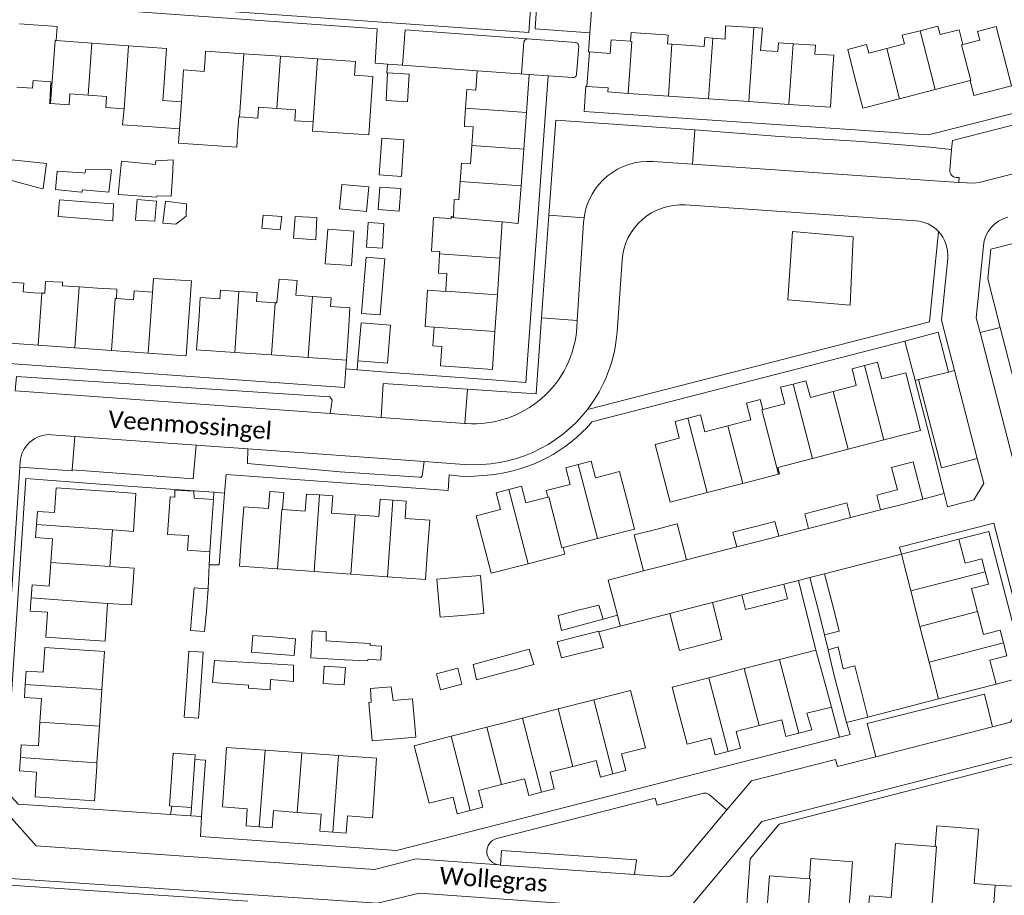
# Model space of a CAD drawing. Extents: x 177628 to 188968, y 384226 to 390673.
# Tile 212 of 256: x 184075 to 184219, y 386027 to 386155. Entities that reach past the tile are written whole.
import ezdxf

# ---------------------------------------------------------------- set-up
doc = ezdxf.new("R2010")
doc.units = 0
for name, color, linetype, lineweight in [('B01_F', 14, 'Continuous', 9), ('B01_T', 14, 'Continuous', 9), ('B02_F', 14, 'Continuous', 9), ('B02_T', 14, 'Continuous', 9), ('B07_D', 14, 'Continuous', 9), ('B11_F', 14, 'Continuous', 9), ('B11_S', 14, 'Continuous', 9), ('B14_F', 14, 'Continuous', 9), ('T01_F', 253, 'Continuous', 9), ('T01_T', 253, 'Continuous', 9), ('T04_F', 253, 'HAAG', 9), ('T04_T', 253, 'HAAG', 9), ('T05_F', 253, 'Continuous', 9), ('T05_T', 253, 'Continuous', 9), ('T22_F', 253, 'Continuous', 9), ('T22_T', 253, 'Continuous', 9), ('V00_F', 8, 'Continuous', 9), ('V00_T', 8, 'Continuous', 9), ('V06_F', 8, 'Continuous', 9), ('Z06', 7, 'Continuous', 9)]:
    doc.layers.add(name, color=color, linetype=linetype, lineweight=lineweight)
doc.styles.add('Legend', font='calibri.ttf')
doc.linetypes.add('HAAG', pattern='A,4,-1,[5,TOPOCAD.SHX,S=0.35,R=0,X=-0.35,Y=-0.35],-1', length=6)

msp = doc.modelspace()

# ---------------------------------------------------------------- linework, layer by layer
at = {"layer": 'B01_F', "linetype": 'Continuous'}
for points in [[(184158.509, 386150.281), (184158.14, 386145.253)], [(184161.558, 386150.077), (184158.509, 386150.281)], [(184158.14, 386145.253), (184161.221, 386145.046)]]:
    msp.add_lwpolyline(points, dxfattribs=at)
at = {"layer": 'B01_T', "linetype": 'Continuous'}
for points in [[(184080.49, 386151.97), (184080.66, 386154.02), (184075.119, 386154.418)], [(184164.52, 386151.85), (184164.63, 386153.14), (184169.62, 386152.79)], [(184206.861, 386153.401), (184204.27, 386152.73), (184204.6, 386151.47), (184201.984, 386150.795)], [(184213.12, 386151.37), (184212.56, 386153.54), (184209.81, 386152.82), (184209.48, 386154.08), (184206.861, 386153.401)], [(184215.26, 386153.28), (184215.59, 386152.01), (184213.12, 386151.37)], [(184214.18, 386146.09), (184214.73, 386143.93), (184220.24, 386145.35), (184218.01, 386153.99), (184215.26, 386153.28)], [(184085.718, 386151.585), (184080.49, 386151.97)], [(184091.091, 386151.19), (184085.718, 386151.585)], [(184161.558, 386150.077), (184161.69, 386152.05), (184164.52, 386151.85)], [(184170.574, 386151.424), (184169.92, 386151.47), (184170.01, 386152.76), (184169.62, 386152.79)], [(184176.536, 386152.31), (184175.4, 386152.39), (184175.3, 386151.09), (184170.574, 386151.424)], [(184178.37, 386152.18), (184176.536, 386152.31)], [(184188.285, 386151.49), (184186.16, 386151.64), (184186.07, 386150.34), (184183.543, 386150.518)], [(184096.31, 386145.79), (184096.66, 386150.78), (184091.091, 386151.19)], [(184102.296, 386149.347), (184102.371, 386150.42), (184107.953, 386150.031)], [(184194.08, 386147.2), (184194.25, 386149.83), (184191.48, 386149.98), (184191.55, 386151.26), (184188.285, 386151.49)], [(184201.984, 386150.795), (184199.37, 386150.12), (184199.04, 386151.37), (184196.29, 386150.66), (184197.25, 386146.87)], [(184102.162, 386147.437), (184102.296, 386149.347)], [(184107.953, 386150.031), (184113.335, 386149.655)], [(184113.335, 386149.655), (184118.718, 386149.279)], [(184118.718, 386149.279), (184124.3, 386148.89), (184124.161, 386146.905)], [(184098.818, 386142.974), (184099.144, 386147.648)], [(184099.144, 386147.648), (184102.162, 386147.437)], [(184142.091, 386147.54), (184141.88, 386144.7), (184140.59, 386144.79), (184140.394, 386142.079)], [(184149.71, 386147), (184142.091, 386147.54)], [(184096.31, 386145.79), (184096.12, 386143.17)], [(184126.216, 386138.141), (184126.815, 386146.72), (184124.161, 386146.905)], [(184149.299, 386141.422), (184149.71, 386147)], [(184194.08, 386147.2), (184193.76, 386142.2), (184187.677, 386142.616)], [(184197.25, 386146.87), (184198.48, 386142.05), (184203.88, 386143.44)], [(184209.083, 386144.778), (184214.18, 386146.09)], [(184164.179, 386144.225), (184161.18, 386144.43), (184161.221, 386145.046)], [(184203.88, 386143.44), (184209.083, 386144.778)], [(184079.683, 386142.75), (184079.55, 386142.76), (184079.561, 386142.917)], [(184085.171, 386143.957), (184082.51, 386144.15), (184082.39, 386142.55), (184079.683, 386142.75)], [(184090.45, 386141.976), (184087.78, 386142.17), (184087.89, 386143.76), (184085.171, 386143.957)], [(184170.053, 386143.823), (184164.179, 386144.225)], [(184175.928, 386143.421), (184170.053, 386143.823)], [(184181.803, 386143.018), (184175.928, 386143.421)], [(184187.677, 386142.616), (184181.803, 386143.018)], [(184112.802, 386142.015), (184110.1, 386142.2), (184109.99, 386140.6), (184107.308, 386140.789)], [(184118.073, 386140.042), (184115.4, 386140.23), (184115.51, 386141.83), (184112.802, 386142.015)], [(184140.394, 386142.079), (184140.23, 386139.82)], [(184107.308, 386140.789), (184107.234, 386140.794)], [(184148.903, 386136.054), (184149.299, 386141.422)], [(184107.101, 386138.88), (184106.923, 386136.354), (184098.415, 386136.932), (184098.534, 386139.055)], [(184140.23, 386139.82), (184140.213, 386139.366)], [(184140.213, 386139.366), (184141.49, 386139.32), (184141.294, 386136.615)], [(184141.294, 386136.615), (184141.1, 386133.94), (184139.8, 386134.04), (184139.604, 386131.343)], [(184148.507, 386130.686), (184148.903, 386136.054)], [(184139.604, 386131.343), (184139.41, 386128.66)], [(184145.75, 386125.45), (184148.1, 386125.17), (184148.507, 386130.686)], [(184138.28, 386126.043), (184138.27, 386125.907)], [(184138.605, 386126.166), (184138.29, 386126.19), (184138.28, 386126.043)], [(184145.395, 386120.121), (184145.75, 386125.45)], [(184136.596, 386120.77), (184136.587, 386120.642)], [(184136.618, 386121.074), (184136.596, 386120.77)], [(184145.038, 386114.75), (184145.395, 386120.121)], [(184072.651, 386112.74), (184072.93, 386116.67), (184075.77, 386116.47), (184075.68, 386115.17), (184077.17, 386115.065)], [(184083.86, 386115.899), (184081.424, 386116.071)], [(184086.54, 386115.71), (184083.86, 386115.899)], [(184137.514, 386115.542), (184137.497, 386115.306)], [(184094.588, 386115.137), (184091.92, 386115.33), (184091.83, 386114.03), (184089.314, 386114.208)], [(184101.401, 386111.7), (184101.58, 386114.34), (184104.43, 386114.15), (184104.52, 386115.45), (184107.245, 386115.258)], [(184107.245, 386115.258), (184109.92, 386115.07), (184109.83, 386113.77), (184112.53, 386113.585)], [(184117.994, 386114.517), (184115.584, 386114.682)], [(184123.29, 386110.19), (184123.47, 386112.83), (184120.63, 386113.03), (184120.72, 386114.33), (184117.994, 386114.517)], [(184137.497, 386115.306), (184137.492, 386115.241)], [(184144.681, 386109.379), (184145.038, 386114.75)], [(184072.651, 386112.74), (184072.3, 386107.76), (184077.863, 386107.366)], [(184099.871, 386110.82), (184100.06, 386113.45)], [(184112.53, 386113.585), (184112.799, 386113.567)], [(184101.401, 386111.7), (184101.05, 386106.71), (184106.625, 386106.323)], [(184093.956, 386106.225), (184099.52, 386105.83), (184099.871, 386110.82)], [(184122.95, 386105.19), (184123.29, 386110.19)], [(184135.815, 386110.009), (184135.62, 386107.31), (184136.91, 386107.21), (184136.7, 386104.36), (184144.31, 386103.81), (184144.681, 386109.379)], [(184077.863, 386107.366), (184083.227, 386106.985)], [(184083.227, 386106.985), (184088.592, 386106.605)], [(184088.592, 386106.605), (184093.956, 386106.225)], [(184106.625, 386106.323), (184112, 386105.95)], [(184112, 386105.95), (184117.374, 386105.577)], [(184117.374, 386105.577), (184122.95, 386105.19)], [(184194.147, 386100.601), (184197.54, 386101.48), (184196.91, 386103.93), (184198.723, 386104.397)], [(184198.723, 386104.397), (184200.64, 386104.89), (184201.27, 386102.44), (184204.78, 386103.35), (184206.95, 386094.91), (184201.56, 386093.518)], [(184183.87, 386097.95), (184187.091, 386098.78), (184186.46, 386101.22), (184188.294, 386101.698)], [(184188.294, 386101.698), (184190.18, 386102.19), (184190.82, 386099.74), (184194.147, 386100.601)], [(184178.754, 386095.592), (184182.11, 386096.46), (184181.48, 386098.9), (184183.48, 386099.42), (184183.87, 386097.95)], [(184172.9, 386096.694), (184174.75, 386097.17), (184175.38, 386094.72), (184178.754, 386095.592)], [(184175.737, 386085.814), (184170.3, 386084.41), (184168.14, 386092.85), (184171.65, 386093.76), (184171.02, 386096.21), (184172.9, 386096.694)], [(184201.56, 386093.518), (184196.345, 386092.171)], [(184196.345, 386092.171), (184191.13, 386090.824)], [(184156.868, 386089.934), (184155.05, 386089.46), (184155.68, 386087.02), (184152.18, 386086.12), (184152.43, 386085.15)], [(184164.16, 386084.06), (184162.91, 386088.9), (184159.4, 386087.99), (184158.77, 386090.43), (184156.868, 386089.934)], [(184191.13, 386090.824), (184186.04, 386089.51), (184186.29, 386088.54), (184186.167, 386088.508)], [(184186.167, 386088.508), (184180.952, 386087.161)], [(184152.43, 386085.15), (184149.2, 386084.31), (184148.57, 386086.75), (184146.707, 386086.264)], [(184180.952, 386087.161), (184175.737, 386085.814)], [(184077.62, 386081.133), (184077.756, 386083.059), (184080.267, 386082.882), (184080.524, 386086.514), (184089.13, 386085.906)], [(184113.61, 386083.32), (184113.79, 386085.84), (184111.74, 386085.99), (184111.54, 386083.47), (184107.931, 386083.73), (184107.57, 386078.74)], [(184119.031, 386085.465), (184117.11, 386085.6), (184116.93, 386083.09), (184113.61, 386083.32)], [(184124.219, 386082.576), (184120.77, 386082.82), (184120.95, 386085.33), (184119.031, 386085.465)], [(184146.707, 386086.264), (184144.85, 386085.78), (184145.48, 386083.35), (184141.94, 386082.42), (184143.21, 386077.59)], [(184129.759, 386084.708), (184127.88, 386084.84), (184127.7, 386082.33), (184124.219, 386082.576)], [(184134.79, 386076.81), (184135.15, 386081.8), (184131.53, 386082.05), (184131.72, 386084.57), (184129.759, 386084.708)], [(184164.16, 386084.06), (184165.09, 386080.47), (184159.699, 386079.077)], [(184079.746, 386075.597), (184079.99, 386079.062), (184077.486, 386079.239), (184077.62, 386081.133)], [(184107.57, 386078.74), (184107.31, 386075.05), (184112.88, 386074.655)], [(184159.699, 386079.077), (184154.64, 386077.77)], [(184212.55, 386079), (184204.13, 386076.8)], [(184216.376, 386074.233), (184215.89, 386076.11), (184213.45, 386075.49), (184212.55, 386079)], [(184128.972, 386073.514), (184134.53, 386073.12), (184134.79, 386076.81)], [(184149.536, 386075.414), (184144.15, 386074.02), (184143.21, 386077.59)], [(184154.64, 386077.77), (184154.89, 386076.8), (184149.536, 386075.414)], [(184204.13, 386076.8), (184205.51, 386071.421)], [(184076.852, 386070.416), (184076.986, 386072.309), (184079.501, 386072.132), (184079.746, 386075.597)], [(184112.88, 386074.655), (184118.244, 386074.275)], [(184118.244, 386074.275), (184123.608, 386073.894)], [(184123.608, 386073.894), (184128.972, 386073.514)], [(184216.376, 386074.233), (184216.85, 386072.4), (184214.41, 386071.77), (184215.271, 386068.4)], [(184205.51, 386071.421), (184206.845, 386066.22)], [(184083.96, 386064.328), (184078.972, 386064.68), (184079.228, 386068.301), (184076.715, 386068.479), (184076.852, 386070.416)], [(184088.026, 386069.592), (184087.66, 386064.07), (184083.96, 386064.328)], [(184215.271, 386068.4), (184216.13, 386065.04), (184218.58, 386065.67), (184219.053, 386063.832)], [(184206.845, 386066.22), (184208.18, 386061.018)], [(184219.053, 386063.832), (184219.54, 386061.94), (184217.091, 386061.31), (184217.99, 386057.8)], [(184075.979, 386057.762), (184076.11, 386059.7), (184078.621, 386059.53), (184078.86, 386063.15), (184083.86, 386062.82)], [(184083.86, 386062.82), (184087.56, 386062.57), (184087.187, 386057.003)], [(184186.308, 386061.405), (184191.64, 386062.78)], [(184191.64, 386062.78), (184192.6, 386059.23)], [(184181.129, 386060.069), (184186.308, 386061.405)], [(184209.56, 386055.64), (184208.18, 386061.018)], [(184175.949, 386058.732), (184181.129, 386060.069)], [(184171.52, 386053.8), (184170.59, 386057.35), (184175.949, 386058.732)], [(184192.6, 386059.23), (184193.9, 386054.43)], [(184078.14, 386052.231), (184078.37, 386055.7), (184075.85, 386055.86), (184075.979, 386057.762)], [(184087.187, 386057.003), (184086.827, 386051.643)], [(184159.132, 386055.501), (184164.52, 386056.88), (184165.45, 386053.31)], [(184217.99, 386057.8), (184209.56, 386055.64)], [(184153.92, 386054.166), (184159.132, 386055.501)], [(184148.707, 386052.832), (184153.92, 386054.166)], [(184171.52, 386053.8), (184172.78, 386049), (184176.26, 386049.9), (184176.91, 386047.46), (184178.797, 386047.959)], [(184193.9, 386054.43), (184190.32, 386053.52), (184191.03, 386051.1), (184189.156, 386050.629)], [(184075.272, 386047.041), (184075.39, 386048.93), (184077.91, 386048.76), (184078.14, 386052.231)], [(184143.495, 386051.497), (184148.707, 386052.832)], [(184161.924, 386044.655), (184163.83, 386045.14), (184163.2, 386047.59), (184166.71, 386048.49), (184165.45, 386053.31)], [(184183.335, 386051.72), (184186.63, 386052.57), (184187.25, 386050.15), (184189.156, 386050.629)], [(184086.827, 386051.643), (184086.468, 386046.283)], [(184138.283, 386050.163), (184143.495, 386051.497)], [(184178.797, 386047.959), (184180.58, 386048.43), (184179.96, 386050.85), (184183.335, 386051.72)], [(184133.8, 386045.2), (184132.88, 386048.78), (184138.283, 386050.163)], [(184105.18, 386044.83), (184105.44, 386048.53), (184111.053, 386048.131)], [(184111.053, 386048.131), (184116.436, 386047.748)], [(184086.43, 386045.72), (184086.09, 386040.73), (184077.41, 386041.31), (184077.651, 386044.93), (184075.151, 386045.11), (184075.272, 386047.041)], [(184116.436, 386047.748), (184121.819, 386047.365)], [(184121.819, 386047.365), (184127.37, 386046.97), (184127.11, 386043.26)], [(184156.084, 386045.76), (184159.47, 386046.63), (184160.1, 386044.19), (184161.924, 386044.655)], [(184086.468, 386046.283), (184086.43, 386045.72)], [(184133.8, 386045.2), (184135.04, 386040.36), (184138.55, 386041.26), (184139.18, 386038.82), (184141.077, 386039.304)], [(184151.501, 386041.979), (184153.37, 386042.46), (184152.74, 386044.9), (184156.084, 386045.76)], [(184105.18, 386044.83), (184104.82, 386039.82), (184108.45, 386039.56), (184108.3, 386037.04), (184110.2, 386036.896)], [(184145.659, 386043.089), (184149.01, 386043.95), (184149.64, 386041.5), (184151.501, 386041.979)], [(184120.966, 386036.133), (184122.931, 386036), (184123.12, 386038.51), (184126.75, 386038.25), (184127.11, 386043.26)], [(184141.077, 386039.304), (184142.9, 386039.77), (184142.28, 386042.22), (184145.659, 386043.089)], [(184110.2, 386036.896), (184112.12, 386036.75), (184112.3, 386039.28), (184115.775, 386039.035)], [(184115.775, 386039.035), (184119.26, 386038.79), (184119.08, 386036.26), (184120.966, 386036.133)], [(184209.064, 386034.05), (184209.306, 386037.036), (184215.43, 386036.551), (184215.035, 386031.567)], [(184199.338, 386025.051), (184199.474, 386026.825), (184202.623, 386026.553), (184203.263, 386034.497), (184209.064, 386034.05)], [(184190.677, 386029.294), (184190.897, 386032.28), (184197.006, 386031.81), (184196.506, 386025.269), (184199.338, 386025.051)], [(184217.84, 386028.4), (184214.802, 386028.642), (184215.035, 386031.567)], [(184181.28, 386022.239), (184184.273, 386022.03), (184184.864, 386029.725), (184190.677, 386029.294)], [(184217.84, 386028.4), (184221.175, 386028.168)]]:
    msp.add_lwpolyline(points, dxfattribs=at)
at = {"layer": 'B02_F', "linetype": 'Continuous'}
for points in [[(184128.76, 386143.177), (184128.972, 386147.215)], [(184128.972, 386147.215), (184132.116, 386147.044), (184131.904, 386143.006)], [(184127.742, 386132.313), (184128.129, 386137.656), (184131.379, 386137.417), (184130.992, 386132.074)], [(184120.225, 386124.367), (184119.834, 386119.27), (184123.695, 386119.039), (184124.03, 386124.085)], [(184125.846, 386120.259), (184125.498, 386116.191)], [(184125.498, 386116.191), (184125.142, 386112.022), (184127.914, 386111.814)], [(184125.095, 386110.635), (184124.652, 386105.109)], [(184124.652, 386105.109), (184128.95, 386104.764), (184129.393, 386110.29)], [(184100.667, 386085.02), (184100.657, 386086.018), (184097.872, 386086.193), (184097.851, 386085.129), (184097.2, 386085.197), (184096.777, 386079.708)], [(184190.76, 386073.397), (184192.151, 386067.964)], [(184100.399, 386068.68), (184100.675, 386071.893), (184102.753, 386071.73)], [(184102.753, 386071.73), (184102.478, 386068.526)], [(184102.216, 386065.471), (184100.138, 386065.634), (184100.399, 386068.68)], [(184102.478, 386068.526), (184102.216, 386065.471)], [(184156.872, 386068.6), (184153.908, 386067.85)], [(184159.88, 386069.361), (184156.872, 386068.6)], [(184160.502, 386067.296), (184157.43, 386066.458)], [(184192.151, 386067.964), (184192.911, 386064.998)], [(184157.43, 386066.458), (184154.422, 386065.638)], [(184192.911, 386064.998), (184195.039, 386065.525)], [(184101.551, 386056.03), (184101.987, 386062.476), (184099.893, 386062.607), (184099.457, 386056.172)], [(184194.169, 386059.646), (184193.424, 386062.832)], [(184108.617, 386057.639), (184103.388, 386058.046), (184103.676, 386061.261), (184112.013, 386060.772)], [(184112.013, 386060.772), (184115.211, 386060.585)], [(184099.457, 386056.172), (184099.24, 386052.965)], [(184099.24, 386052.965), (184101.334, 386052.833), (184101.551, 386056.03)]]:
    msp.add_lwpolyline(points, dxfattribs=at)
at = {"layer": 'B02_T', "linetype": 'Continuous'}
for points in [[(184203.468, 386086.201), (184203.54, 386086.22), (184202.7, 386089.48), (184205.88, 386090.3), (184207.28, 386084.87)], [(184201.08, 386083.28), (184200.52, 386085.44), (184203.468, 386086.201)], [(184103.5, 386084.82), (184100.667, 386085.02)], [(184103.114, 386079.331), (184103.5, 386084.82)], [(184193.039, 386083.505), (184196.13, 386084.3), (184196.69, 386082.15)], [(184204.032, 386084.037), (184201.08, 386083.28)], [(184207.28, 386084.87), (184204.032, 386084.037)], [(184190.54, 386080.56), (184189.99, 386082.72), (184193.039, 386083.505)], [(184168.2, 386080.44), (184171.33, 386081.25), (184172.69, 386075.97)], [(184182.604, 386080.825), (184185.64, 386081.6), (184186.19, 386079.44)], [(184193.601, 386081.351), (184190.54, 386080.56)], [(184196.69, 386082.15), (184193.601, 386081.351)], [(184099.853, 386079.549), (184099.7, 386077.37), (184102.96, 386077.14)], [(184166.43, 386074.36), (184165.07, 386079.63), (184168.2, 386080.44)], [(184180.05, 386077.86), (184179.49, 386080.03), (184182.604, 386080.825)], [(184102.96, 386077.14), (184103.114, 386079.331)], [(184183.168, 386078.662), (184180.05, 386077.86)], [(184186.19, 386079.44), (184183.168, 386078.662)], [(184172.69, 386075.97), (184169.557, 386075.164)], [(184169.557, 386075.164), (184166.43, 386074.36)], [(184190.76, 386073.397), (184192.881, 386073.937)], [(184139.365, 386073.425), (184136.17, 386073.14), (184136.66, 386067.58), (184139.844, 386067.854)], [(184143.05, 386068.13), (184142.56, 386073.71), (184139.365, 386073.425)], [(184186.92, 386072.42), (184183.621, 386071.571)], [(184184.326, 386069.461), (184187.47, 386070.27), (184186.92, 386072.42)], [(184183.621, 386071.571), (184180.78, 386070.84)], [(184176.5, 386069.74), (184173.259, 386068.908)], [(184174.689, 386063.498), (184177.89, 386064.32), (184176.5, 386069.74)], [(184180.78, 386070.84), (184181.33, 386068.69), (184182.753, 386069.056)], [(184139.844, 386067.854), (184143.05, 386068.13)], [(184173.259, 386068.908), (184170.27, 386068.14)], [(184170.27, 386068.14), (184171.66, 386062.72), (184174.689, 386063.498)], [(184194.71, 386057.532), (184194.169, 386059.646)], [(184195.593, 386060.01), (184197.315, 386060.451), (184197.853, 386058.345)], [(184197.853, 386058.345), (184197.989, 386057.815)], [(184194.843, 386057.011), (184194.71, 386057.532)], [(184194.843, 386057.011), (184196.082, 386052.167)], [(184199.227, 386052.971), (184197.989, 386057.815)], [(184126.562, 386055.147), (184126.24, 386055.12), (184126.72, 386049.51), (184130.279, 386049.805)], [(184130.279, 386049.805), (184133.11, 386050.04), (184132.64, 386055.65), (184129.814, 386055.416)], [(184196.082, 386052.167), (184199.227, 386052.971)], [(184097.45, 386045.539), (184097.6, 386047.67), (184100.86, 386047.44), (184100.811, 386046.756)], [(184100.811, 386046.756), (184100.708, 386045.319)], [(184097.401, 386039.956), (184097.06, 386039.98), (184097.45, 386045.539)], [(184100.708, 386045.319), (184100.31, 386039.75)], [(184100.31, 386039.75), (184097.401, 386039.956)]]:
    msp.add_lwpolyline(points, dxfattribs=at)
at = {"layer": 'B07_D', "linetype": 'Continuous'}
for points in [[(184181.803, 386143.018), (184182.544, 386153.849)], [(184209.083, 386144.778), (184206.861, 386153.401)], [(184080.49, 386151.97), (184080.346, 386151.981), (184079.683, 386142.75)], [(184085.718, 386151.585), (184085.171, 386143.957)], [(184164.179, 386144.225), (184164.7, 386151.837), (184164.52, 386151.85)], [(184175.928, 386143.421), (184176.536, 386152.31)], [(184091.091, 386151.19), (184090.45, 386141.976)], [(184170.053, 386143.823), (184170.574, 386151.424)], [(184187.677, 386142.616), (184188.285, 386151.49)], [(184203.88, 386143.44), (184201.984, 386150.795)], [(184214.18, 386146.09), (184214.286, 386146.117), (184212.944, 386151.324), (184213.12, 386151.37)], [(184107.953, 386150.031), (184107.308, 386140.789)], [(184113.335, 386149.655), (184112.802, 386142.015)], [(184118.718, 386149.279), (184118.073, 386140.042)], [(184098.534, 386139.055), (184098.818, 386142.974)], [(184149.299, 386141.422), (184140.394, 386142.079)], [(184148.903, 386136.054), (184141.294, 386136.615)], [(184148.507, 386130.686), (184139.604, 386131.343)], [(184145.75, 386125.45), (184138.28, 386126.043)], [(184145.395, 386120.121), (184136.596, 386120.77)], [(184083.227, 386106.985), (184083.86, 386115.899)], [(184077.863, 386107.366), (184078.404, 386115.002)], [(184088.592, 386106.605), (184089.132, 386114.221), (184089.314, 386114.208)], [(184094.588, 386115.137), (184093.956, 386106.225)], [(184106.625, 386106.323), (184107.245, 386115.258)], [(184117.374, 386105.577), (184117.994, 386114.517)], [(184145.038, 386114.75), (184137.497, 386115.306)], [(184112, 386105.95), (184112.53, 386113.585)], [(184144.681, 386109.379), (184135.815, 386110.009)], [(184201.56, 386093.518), (184198.723, 386104.397)], [(184191.13, 386090.824), (184188.294, 386101.698)], [(184196.345, 386092.171), (184194.147, 386100.601)], [(184186.167, 386088.508), (184183.716, 386097.91), (184183.87, 386097.95)], [(184175.737, 386085.814), (184172.9, 386096.694)], [(184180.952, 386087.161), (184178.754, 386095.592)], [(184159.699, 386079.077), (184156.868, 386089.934)], [(184118.244, 386074.275), (184119.031, 386085.465)], [(184149.536, 386075.414), (184146.707, 386086.264)], [(184128.972, 386073.514), (184129.759, 386084.708)], [(184154.64, 386077.77), (184154.491, 386077.732), (184152.549, 386085.181), (184152.43, 386085.15)], [(184112.88, 386074.655), (184113.49, 386083.328), (184113.61, 386083.32)], [(184123.608, 386073.894), (184124.219, 386082.576)], [(184077.62, 386081.133), (184088.74, 386080.347)], [(184079.746, 386075.597), (184088.361, 386074.988)], [(184216.376, 386074.233), (184205.51, 386071.421)], [(184076.852, 386070.416), (184088.026, 386069.592)], [(184215.271, 386068.4), (184206.845, 386066.22)], [(184219.053, 386063.832), (184208.18, 386061.018)], [(184189.156, 386050.629), (184186.308, 386061.405)], [(184183.335, 386051.72), (184181.129, 386060.069)], [(184178.797, 386047.959), (184175.949, 386058.732)], [(184087.187, 386057.003), (184075.979, 386057.762)], [(184161.924, 386044.655), (184159.132, 386055.501)], [(184156.084, 386045.76), (184153.92, 386054.166)], [(184086.827, 386051.643), (184078.14, 386052.231)], [(184151.501, 386041.979), (184148.707, 386052.832)], [(184145.659, 386043.089), (184143.495, 386051.497)], [(184141.077, 386039.304), (184138.283, 386050.163)], [(184110.2, 386036.896), (184111.053, 386048.131)], [(184086.468, 386046.283), (184075.272, 386047.041)], [(184115.775, 386039.035), (184116.436, 386047.748)], [(184120.966, 386036.133), (184121.819, 386047.365)], [(184208.235, 386020.629), (184209.253, 386034.035), (184209.064, 386034.05)], [(184190.106, 386017.631), (184189.985, 386017.639), (184190.857, 386029.281), (184190.677, 386029.294)], [(184216.725, 386013.271), (184217.84, 386028.4)]]:
    msp.add_lwpolyline(points, dxfattribs=at)
at = {"layer": 'B11_F', "linetype": 'Continuous'}
for points in [[(184079.561, 386142.917), (184079.737, 386145.915), (184077.156, 386146.125), (184077.059, 386144.985), (184074.769, 386145.153)], [(184098.818, 386142.974), (184096.12, 386143.17)], [(184107.101, 386138.88), (184107.234, 386140.794)], [(184093.188, 386139.443), (184098.534, 386139.055)], [(184137.514, 386115.542), (184137.656, 386117.881), (184136.414, 386117.939), (184136.587, 386120.642)], [(184094.588, 386115.137), (184094.74, 386117.151), (184100.278, 386116.813), (184100.06, 386113.45)], [(184078.404, 386115.002), (184078.824, 386114.98), (184078.93, 386116.697)], [(184078.93, 386116.697), (184081.422, 386116.621), (184081.424, 386116.071)], [(184077.17, 386115.065), (184078.404, 386115.002)]]:
    msp.add_lwpolyline(points, dxfattribs=at)
at = {"layer": 'B11_S', "linetype": 'Continuous'}
for points in [[(184178.37, 386152.18), (184178.429, 386154.086), (184182.544, 386153.849)], [(184182.544, 386153.849), (184183.801, 386153.776), (184183.543, 386150.518)], [(184090.45, 386141.976), (184090.218, 386139.607), (184093.188, 386139.443)], [(184118.073, 386140.042), (184117.98, 386138.717), (184126.216, 386138.141)], [(184139.41, 386128.66), (184138.706, 386128.706), (184138.605, 386126.166)], [(184138.27, 386125.907), (184135.697, 386126.076), (184135.385, 386121.154), (184136.618, 386121.074)], [(184112.799, 386113.567), (184113.123, 386117.037), (184115.735, 386116.87), (184115.584, 386114.682)], [(184086.54, 386115.71), (184089.379, 386115.584), (184089.314, 386114.208)], [(184137.492, 386115.241), (184134.831, 386115.432), (184134.459, 386110.107), (184135.815, 386110.009)], [(184088.74, 386080.347), (184091.8, 386080.143), (184092.17, 386085.704), (184089.13, 386085.906)], [(184088.361, 386074.988), (184088.74, 386080.347)], [(184088.026, 386069.592), (184091.54, 386069.392), (184091.914, 386074.737)], [(184091.914, 386074.737), (184088.361, 386074.988)]]:
    msp.add_lwpolyline(points, dxfattribs=at)
at = {"layer": 'B14_F', "linetype": 'Continuous'}
for points in [[(184131.904, 386143.006), (184128.76, 386143.177)], [(184078.627, 386130.306), (184078.513, 386130.246), (184073.617, 386131.559), (184074.01, 386134.483), (184079.077, 386133.982), (184078.627, 386130.306)], [(184095.043, 386133.813), (184090.058, 386134.289), (184089.567, 386129.427), (184095.196, 386129.021), (184095.261, 386129.26), (184097.312, 386129.196), (184097.556, 386132.841)], [(184097.556, 386132.841), (184097.629, 386134.523), (184095.095, 386134.356), (184095.043, 386133.813)], [(184084.355, 386132.58), (184080.667, 386132.823), (184080.414, 386130.166), (184084.155, 386129.785)], [(184088.196, 386129.749), (184088.608, 386133.044), (184084.86, 386133.083), (184084.682, 386132.559), (184084.355, 386132.58)], [(184127.742, 386132.313), (184130.992, 386132.074)], [(184084.155, 386129.785), (184084.247, 386129.776), (184084.367, 386130.091), (184088.196, 386129.749)], [(184122.279, 386130.891), (184121.957, 386127.315), (184125.91, 386126.966), (184126.232, 386130.542), (184122.279, 386130.891)], [(184127.609, 386127.214), (184130.662, 386126.986), (184130.909, 386130.287), (184127.856, 386130.515), (184127.609, 386127.214)], [(184084.573, 386125.934), (184080.787, 386126.232), (184080.986, 386128.63), (184084.744, 386128.351)], [(184095.158, 386128.472), (184092.372, 386128.705), (184092.113, 386125.669), (184094.944, 386125.53), (184095.158, 386128.472)], [(184088.902, 386128.043), (184088.798, 386125.601), (184084.573, 386125.934)], [(184084.744, 386128.351), (184088.902, 386128.043)], [(184096.489, 386128.452), (184099.572, 386128.088), (184099.521, 386126.237), (184098.019, 386125.094), (184096.124, 386125.219), (184096.489, 386128.452)], [(184113.49, 386126.205), (184113.28, 386124.28), (184110.575, 386124.491), (184110.768, 386126.43), (184113.49, 386126.205)], [(184118.633, 386126.072), (184115.455, 386126.231), (184115.237, 386123.029), (184118.474, 386122.797), (184118.633, 386126.072)], [(184120.225, 386124.367), (184124.03, 386124.085)], [(184125.902, 386121.748), (184128.218, 386121.602), (184128.446, 386125.177), (184126.13, 386125.323), (184125.902, 386121.748)], [(184128.261, 386115.987), (184128.599, 386120.04), (184125.846, 386120.259)], [(184127.914, 386111.814), (184128.261, 386115.987)], [(184129.393, 386110.29), (184125.095, 386110.635)], [(184099.853, 386079.549), (184096.777, 386079.708)], [(184194.302, 386068.521), (184192.881, 386073.937)], [(184184.326, 386069.461), (184184.188, 386069.426)], [(184160.502, 386067.296), (184159.88, 386069.361)], [(184184.188, 386069.426), (184182.753, 386069.056)], [(184195.039, 386065.525), (184194.302, 386068.521)], [(184153.908, 386067.85), (184154.422, 386065.638)], [(184122.726, 386061.367), (184117.749, 386061.64), (184117.954, 386065.612)], [(184117.954, 386065.612), (184119.977, 386065.498), (184119.997, 386064.141), (184122.908, 386063.949)], [(184159.903, 386065.452), (184159.871, 386065.56), (184156.753, 386064.744)], [(184160.582, 386063.139), (184159.903, 386065.452)], [(184109.27, 386064.921), (184109.082, 386062.462), (184112.007, 386062.239)], [(184112.18, 386064.699), (184109.27, 386064.921)], [(184112.007, 386062.239), (184115.331, 386061.985), (184115.519, 386064.444), (184112.18, 386064.699)], [(184122.908, 386063.949), (184126.457, 386063.715), (184126.435, 386063.46), (184128.067, 386063.37), (184128, 386061.309), (184126.119, 386061.466), (184126.054, 386061.185), (184122.726, 386061.367)], [(184156.753, 386064.744), (184153.806, 386063.973), (184154.421, 386061.653), (184157.366, 386062.363)], [(184146.349, 386061.992), (184149.672, 386062.901)], [(184149.672, 386062.901), (184150.353, 386060.68), (184147.35, 386059.855)], [(184157.366, 386062.363), (184160.582, 386063.139)], [(184195.593, 386060.01), (184194.87, 386063.273), (184193.424, 386062.832)], [(184142, 386058.422), (184141.509, 386060.669), (184146.349, 386061.992)], [(184115.211, 386060.585), (184115.197, 386058.162), (184111.872, 386058.472)], [(184119.69, 386060.407), (184119.539, 386057.897), (184122.652, 386057.709), (184122.803, 386060.219), (184119.69, 386060.407)], [(184136.118, 386059.314), (184136.725, 386056.97), (184139.844, 386057.766), (184139.237, 386060.11), (184136.118, 386059.314)], [(184146.928, 386059.742), (184142, 386058.422)], [(184147.35, 386059.855), (184146.928, 386059.742)], [(184111.872, 386058.472), (184111.821, 386056.956), (184108.614, 386057.195), (184108.617, 386057.639)], [(184126.562, 386055.147), (184126.46, 386057.14), (184129.491, 386057.405), (184129.814, 386055.416)]]:
    msp.add_lwpolyline(points, dxfattribs=at)
at = {"layer": 'T01_F', "linetype": 'Continuous'}
for points in [[(184097.227, 386038.724), (184097.401, 386039.956)], [(184181.68, 386027.566), (184181.28, 386022.239)]]:
    msp.add_lwpolyline(points, dxfattribs=at)
at = {"layer": 'T01_T', "linetype": 'Continuous'}
for points in [[(184209.002, 386091.107), (184210.399, 386085.676)], [(184097.874, 386086.27), (184086.238, 386087.118)], [(184210.399, 386085.676), (184207.28, 386084.87)], [(184201.08, 386083.28), (184196.69, 386082.15)], [(184190.54, 386080.56), (184186.19, 386079.44)], [(184180.05, 386077.86), (184172.69, 386075.97)], [(184166.43, 386074.36), (184161.23, 386073.02), (184162.056, 386069.911)], [(184176.5, 386069.74), (184180.78, 386070.84)], [(184163.02, 386066.28), (184170.27, 386068.14)], [(184199.227, 386052.971), (184209.56, 386055.64)], [(184085.925, 386039.477), (184097.227, 386038.724)]]:
    msp.add_lwpolyline(points, dxfattribs=at)
at = {"layer": 'T04_F', "linetype": 'HAAG'}
msp.add_lwpolyline([(184102.33, 386046.668), (184101.78, 386038.42)], dxfattribs=at)
at = {"layer": 'T04_T', "linetype": 'HAAG'}
msp.add_lwpolyline([(184101.78, 386038.42), (184101.63, 386035.51)], dxfattribs=at)
at = {"layer": 'T05_F', "linetype": 'Continuous'}
for points in [[(184102.96, 386077.14), (184102.888, 386075.249)], [(184102.888, 386075.249), (184102.753, 386071.73)], [(184191.64, 386062.78), (184189.108, 386072.977)], [(184159.903, 386065.452), (184163.02, 386066.28)], [(184193.424, 386062.832), (184192.911, 386064.998)]]:
    msp.add_lwpolyline(points, dxfattribs=at)
at = {"layer": 'T05_T', "linetype": 'Continuous'}
for points in [[(184159.368, 386164.023), (184158.564, 386153.076)], [(184158.564, 386153.076), (184158.359, 386150.291), (184158.509, 386150.281)], [(184131.184, 386148.351), (184128.971, 386148.515)], [(184142.091, 386147.54), (184131.184, 386148.351)], [(184122.67, 386101.19), (184122.86, 386103.9)], [(184128.846, 386103.452), (184144.208, 386102.302)], [(184195.697, 386074.654), (184204.13, 386076.8)], [(184186.92, 386072.42), (184189.108, 386072.977)]]:
    msp.add_lwpolyline(points, dxfattribs=at)
at = {"layer": 'T22_F', "linetype": 'Continuous'}
for points in [[(184104.335, 386075.261), (184102.888, 386075.249)], [(184102.33, 386046.668), (184100.811, 386046.756)]]:
    msp.add_lwpolyline(points, dxfattribs=at)
at = {"layer": 'T22_T', "linetype": 'Continuous'}
for points in [[(184128.971, 386148.515), (184127.16, 386148.65)], [(184122.86, 386103.9), (184124.545, 386103.774)], [(184105.15, 386085.74), (184103.573, 386085.855)], [(184189.108, 386072.977), (184190.76, 386073.397)], [(184163.02, 386066.28), (184162.598, 386067.867)], [(184195.094, 386050.02), (184196.62, 386050.41)], [(184100.223, 386038.524), (184101.78, 386038.42)]]:
    msp.add_lwpolyline(points, dxfattribs=at)
at = {"layer": 'V00_F', "linetype": 'Continuous'}
for points in [[(184131.57, 386153.548), (184131.184, 386148.351)], [(184131.57, 386153.548), (184149.465, 386152.203)], [(184128.972, 386147.215), (184128.871, 386147.223), (184128.971, 386148.515)], [(184211.479, 386136.028), (184208.289, 386136.364), (184198.317, 386137.195), (184186.282, 386137.936), (184173.9, 386138.9)], [(184122.86, 386103.9), (184122.95, 386105.19)], [(184124.545, 386103.774), (184124.652, 386105.109)], [(184120.596, 386097.366), (184120.856, 386099.332), (184120.518, 386099.807), (184074.682, 386102.809), (184074.504, 386100.703)], [(184140.65, 386100.96), (184128.333, 386101.755), (184128.051, 386096.826)], [(184215.241, 386090.811), (184210.003, 386089.434), (184206.633, 386102.342)], [(184082.861, 386089.132), (184100.566, 386087.846), (184100.979, 386092.76)], [(184108.529, 386092.215), (184108.494, 386090.073), (184122.014, 386088.831), (184133.634, 386088.085), (184133.823, 386088.048), (184134.051, 386088.252), (184134.327, 386090.354)], [(184103.573, 386085.855), (184103.5, 386084.82)], [(184104.335, 386075.261), (184105.15, 386085.74)], [(184192.881, 386073.937), (184195.697, 386074.654)], [(184162.056, 386069.911), (184162.598, 386067.867)], [(184160.502, 386067.296), (184162.598, 386067.867)], [(184200.4, 386047.165), (184199.139, 386052.048), (184216.266, 386056.319), (184217.444, 386051.547)], [(184195.094, 386050.02), (184193.9, 386054.43)], [(184100.223, 386038.524), (184100.31, 386039.75)], [(184145.498, 386031.326), (184145.648, 386033.446), (184165.394, 386032.1), (184165.111, 386029.941)]]:
    msp.add_lwpolyline(points, dxfattribs=at)
at = {"layer": 'V00_T', "linetype": 'Continuous'}
for points in [[(184147.762, 386208.128), (184152.23, 386190.63), (184149.62, 386153.11), (184083.84, 386157.79), (184084, 386159.77), (184055.14, 386161.84), (184049.75, 386157.21), (184049.726, 386156.859)], [(184158.564, 386153.076), (184150.56, 386153.69), (184151.075, 386161.261), (184151.185, 386161.619), (184151.42, 386161.91), (184154.06, 386164.12)], [(184127.16, 386148.65), (184127.45, 386153.65), (184056.1, 386158.81), (184055.709, 386153.247)], [(184148.577, 386147.08), (184148.932, 386151.746)], [(184149.465, 386152.203), (184156.464, 386151.677)], [(184156.949, 386151.111), (184156.631, 386147.008)], [(184144.208, 386102.302), (184149.18, 386101.93), (184152.45, 386146.802)], [(184152.45, 386146.802), (184149.71, 386147)], [(184156.084, 386146.539), (184152.45, 386146.802)], [(184158.14, 386145.253), (184157.99, 386145.263), (184157.72, 386141.59), (184208.12, 386138.14), (184222.71, 386141.87)], [(184228.956, 386141.786), (184211.59, 386137.33), (184211.479, 386136.028)], [(184152.59, 386126.42), (184153.58, 386140.31), (184173.9, 386138.9)], [(184173.9, 386138.9), (184173.598, 386133.867)], [(184211.479, 386136.028), (184211.218, 386132.983)], [(184167.849, 386134.263), (184173.598, 386133.867)], [(184173.598, 386133.867), (184212.54, 386131.179)], [(184212.54, 386131.179), (184214.78, 386131.09), (184215.52, 386131.2), (184225.815, 386133.825)], [(184212.151, 386131.933), (184212.56, 386131.92), (184212.54, 386131.179)], [(184206.252, 386125.593), (184172.554, 386127.899)], [(184240.074, 386127.218), (184217.2, 386121.42), (184216.76, 386117.1), (184218.59, 386109.979)], [(184152.59, 386126.42), (184151.51, 386111.41)], [(184157.716, 386126.026), (184152.59, 386126.42)], [(184156.73, 386111), (184157.645, 386125.323), (184157.716, 386126.026)], [(184158.215, 386097.994), (184208.26, 386110.82), (184209.552, 386124.038)], [(184215.654, 386109.224), (184215.09, 386111.41), (184216.123, 386121.938)], [(184211.915, 386103.681), (184210.01, 386111.05), (184210.905, 386120.09)], [(184163.273, 386119.821), (184162.539, 386109.336)], [(184140.65, 386100.96), (184150.7, 386100.27), (184151.51, 386111.41)], [(184151.51, 386111.41), (184156.73, 386111)], [(184156.668, 386110.023), (184156.73, 386111)], [(184218.59, 386109.979), (184215.654, 386109.224)], [(184218.59, 386109.979), (184226.87, 386077.76), (184229.7, 386078.49)], [(184211.02, 386103.45), (184209.51, 386109.31), (184204.66, 386107.98)], [(184215.654, 386109.224), (184224.377, 386075.4)], [(184204.66, 386107.98), (184158.878, 386096.158)], [(184204.66, 386107.98), (184206.143, 386102.218)], [(184066.102, 386106.133), (184069.42, 386105.02), (184122.67, 386101.19)], [(184124.545, 386103.774), (184128.846, 386103.452)], [(184206.633, 386102.342), (184211.02, 386103.45)], [(184211.915, 386103.681), (184211.02, 386103.45)], [(184215.241, 386090.811), (184211.915, 386103.681)], [(184206.143, 386102.218), (184206.633, 386102.342)], [(184206.143, 386102.218), (184209.002, 386091.107)], [(184074.504, 386100.703), (184120.596, 386097.366)], [(184140.3, 386095.94), (184140.65, 386100.96)], [(184120.596, 386097.366), (184128.051, 386096.826)], [(184128.051, 386096.826), (184140.3, 386095.94)], [(184140.3, 386095.94), (184140.496, 386095.926)], [(184083.24, 386094.04), (184079.834, 386094.286)], [(184083.24, 386094.04), (184082.861, 386089.132)], [(184100.979, 386092.76), (184083.24, 386094.04)], [(184108.529, 386092.215), (184100.979, 386092.76)], [(184134.327, 386090.354), (184108.529, 386092.215)], [(184075.228, 386090.278), (184075.18, 386089.56)], [(184140.176, 386089.932), (184134.327, 386090.354)], [(184210.399, 386085.676), (184210.9, 386083.73), (184214.73, 386084.74), (184216.19, 386087.14), (184215.241, 386090.811)], [(184145.3, 386031.34), (184133.16, 386032.22), (184127.08, 386030.67), (184077.6, 386034.11), (184071.94, 386040.44), (184075.18, 386089.56)], [(184082.861, 386089.132), (184082.85, 386088.99), (184075.18, 386089.56)], [(184144.16, 386088.42), (184140.44, 386088.12), (184137.98, 386088.41), (184137.82, 386086.12), (184105.36, 386088.44), (184105.15, 386085.74)], [(184086.238, 386087.118), (184076.06, 386087.86), (184073.06, 386042.31), (184074.93, 386040.21), (184085.925, 386039.477)], [(184103.573, 386085.855), (184097.874, 386086.27)], [(184204.13, 386076.8), (184203.86, 386077.84), (184217.67, 386081.36), (184223.63, 386058.23), (184220.1, 386052.23), (184217.444, 386051.547)], [(184212.55, 386079), (184216.94, 386080.13), (184222.42, 386058.94), (184217.99, 386057.8)], [(184196.62, 386050.41), (184196.082, 386052.167)], [(184217.444, 386051.547), (184200.4, 386047.165)], [(184101.63, 386035.51), (184130.27, 386033.45), (184195.094, 386050.02)], [(184068.76, 386008.08), (184064.08, 386013.47), (184064.92, 386025.67), (184071.77, 386031.66), (184073.78, 386029.36), (184127.51, 386025.73), (184133.67, 386027.2), (184172.61, 386024.44), (184183.7, 386037.7), (184225.03, 386048.35), (184227.05, 386047.59), (184239.71, 386030.08), (184238.887, 386029.505)], [(184178.61, 386039.41), (184182.19, 386043.64), (184194.51, 386046.77), (184194.78, 386045.72), (184200.4, 386047.165)], [(184238.887, 386029.505), (184227.62, 386045.06), (184222.94, 386046.76), (184186.24, 386037.3), (184182.03, 386032.24), (184181.68, 386027.566)], [(184175.198, 386041.842), (184168.4, 386040.1), (184168.14, 386041.12), (184144.98, 386035.23)], [(184176.008, 386041.652), (184175.626, 386041.846), (184175.198, 386041.842)], [(184178.61, 386039.41), (184176.008, 386041.652)], [(184170.679, 386029.945), (184178.61, 386039.41)], [(184097.227, 386038.724), (184100.223, 386038.524)], [(184145.3, 386031.34), (184145.498, 386031.326)], [(184145.498, 386031.326), (184165.111, 386029.941)], [(184165.111, 386029.941), (184169.876, 386029.604)], [(184169.876, 386029.604), (184170.318, 386029.678), (184170.679, 386029.945)], [(184069.497, 386019.639), (184070.07, 386028.61), (184108.551, 386026.014)]]:
    msp.add_lwpolyline(points, dxfattribs=at)
for centre, radius, start, end in [((184149.427, 386151.708), 0.496, 85.61323, 175.60706), ((184156.425, 386151.153), 0.526, 355.44324, 85.74268), ((184156.122, 386147.048), 0.51, 265.67789, 355.54195), ((184167.197, 386124.713), 9.572, 86.09667, 172.11786), ((184212.183, 386132.901), 0.969, 175.16814, 268.07861), ((184171.96, 386119.211), 8.708, 86.08774, 175.9836), ((184220.867, 386121.472), 4.767, 103.99785, 174.38561), ((184205.909, 386120.585), 5.02, 43.46289, 86.07634), ((184205.906, 386120.583), 5.023, 354.37008, 43.46362), ((184141.587, 386110.999), 15.113, 265.86132, 356.29547), ((184141.68, 386110.793), 20.91, 322.25798, 356.00453), ((184141.671, 386110.798), 20.92, 265.90074, 322.26096), ((184141.694, 386110.976), 22.69, 276.23837, 319.228), ((184079.522, 386089.993), 4.304, 85.84827, 176.20931), ((184145.479, 386033.313), 1.981, 104.60214, 264.80324)]:
    msp.add_arc(centre, radius, start, end, dxfattribs=at)
at = {"layer": 'V06_F', "linetype": 'Continuous'}
msp.add_lwpolyline([(184188.216, 386124.016), (184197.06, 386123.237), (184196.617, 386113.222), (184187.53, 386114.033), (184188.216, 386124.016)], dxfattribs=at)

# ---------------------------------------------------------------- texts
at = {"layer": 'Z06', "linetype": 'Continuous', "style": 'Legend'}
for s, p in [('Veenmossingel', (184088.051, 386095.341)), ('Wollegras', (184136.502, 386028.568))]:
    msp.add_text(s, height=2.5, rotation=355.8123, dxfattribs=at).set_placement(p)

doc.saveas('drawing.dxf')
